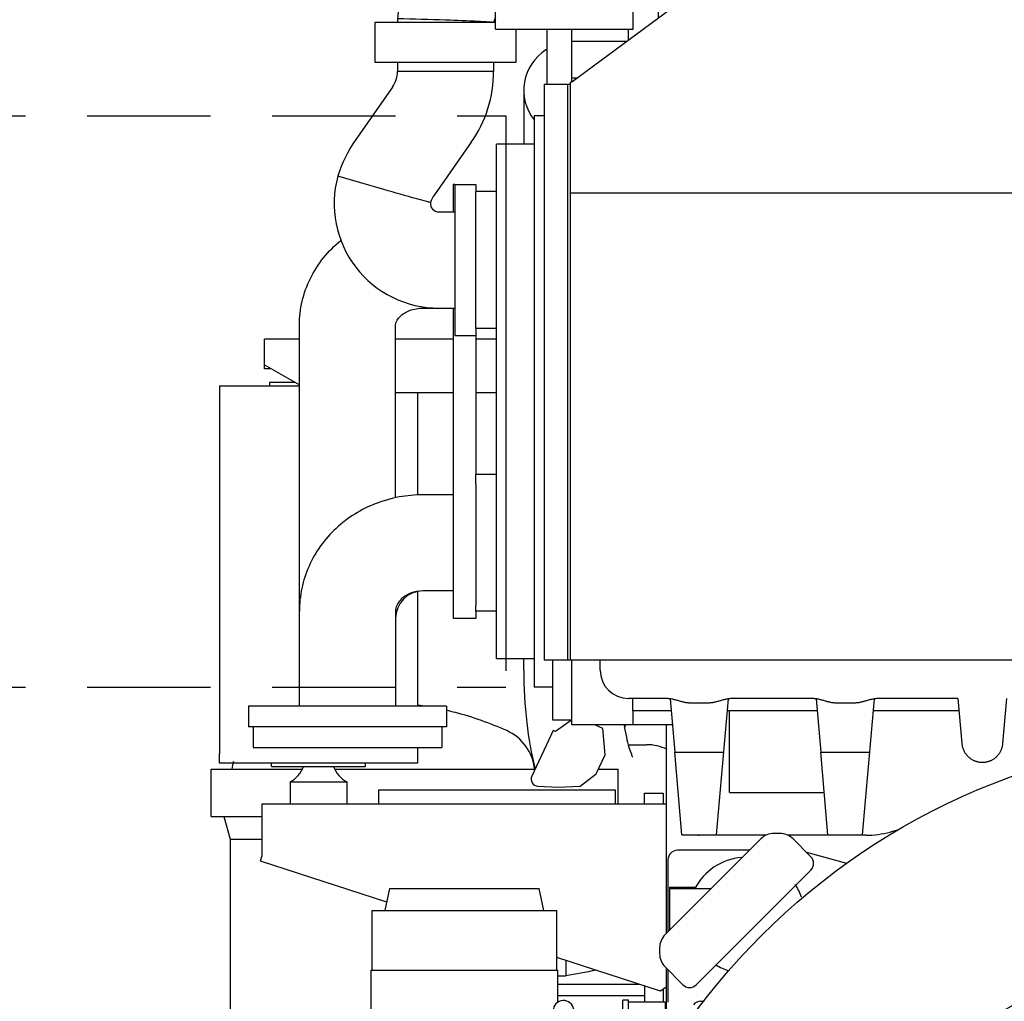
# Model space of a CAD drawing. Header units: millimetres. Extents: x 0 to 1189, y 0 to 841.
# Tile 20 of 77: x 80 to 132, y 622 to 674. Entities that reach past the tile are written whole.
import ezdxf
from ezdxf.enums import TextEntityAlignment as Align

# ---------------------------------------------------------------- set-up
doc = ezdxf.new("R2010")
doc.units = ezdxf.units.MM
doc.header["$LTSCALE"] = 65.395
doc.linetypes.add('PHANTOM', pattern=[0.8, 0.45, -0.05, 0.1, -0.05, 0.1, -0.05])
doc.layers.get('0').update_dxf_attribs({"linetype": 'CONTINUOUS'})
for name, color, linetype in [('0006_994800_79_SIMPLE1_X_PBL181', 7, 'CONTINUOUS'), ('0006_994800_80_SIMPLE1_X_PBL180', 7, 'CONTINUOUS'), ('1907_040000_TLKS_KS_V_ABL149', 7, 'CONTINUOUS'), ('1907_041000_TLKS_KS_V_ABL150', 7, 'CONTINUOUS'), ('1907_042000_TLKS_KS_TL_V_ABL168', 7, 'CONTINUOUS'), ('1907_060000_TLKS_KGS_V_ABL157', 7, 'CONTINUOUS'), ('1907_061000_TLKS_KGS_V_ABL158', 7, 'CONTINUOUS'), ('1907_723600_01_SIMPLE1_T1_X_PBL190', 7, 'CONTINUOUS'), ('1907_723600_01_SIMPLE1_X_ABL189', 7, 'CONTINUOUS'), ('1907_724700_04_SIMPLE1_B_ABL171', 7, 'CONTINUOUS'), ('1907_724700_04_SIMPLE1_T1_B_PBL172', 7, 'CONTINUOUS'), ('1907_728000_20_SIMPLE1_T1_X_PBL146', 7, 'CONTINUOUS'), ('1907_728000_20_SIMPLE1_T1_X_PBL194', 7, 'CONTINUOUS'), ('1907_728000_20_SIMPLE1_X_ABL193', 7, 'CONTINUOUS'), ('1907_731000_02_SIMPLE1_D_ABL615', 7, 'CONTINUOUS'), ('1907_731000_02_SIMPLE1_T1_D_PBL616', 7, 'CONTINUOUS'), ('1907_733000_06_SIMPLE1_A_ABL155', 7, 'CONTINUOUS'), ('1907_733000_06_SIMPLE1_T1_A_PBL162', 7, 'CONTINUOUS'), ('1907_733000_06_SIMPLE1_T2_A_PBL173', 7, 'CONTINUOUS'), ('1907_733000_06_SIMPLE1_T3_A_PBL176', 7, 'CONTINUOUS'), ('1907_733000_06_SIMPLE1_T4_A_PBL156', 7, 'CONTINUOUS'), ('1907_765000_04_SIMPLE1_A_ABL174', 7, 'CONTINUOUS'), ('1907_765000_04_SIMPLE1_T1_A_PBL175', 7, 'CONTINUOUS'), ('1907_833000_32_SIMPLE1_C#AF0_ABL182', 7, 'CONTINUOUS'), ('1907_833000_32_SIMPLE1_T1_C_PBL183', 7, 'CONTINUOUS'), ('1907_833000_32_SIMPLE1_T2_C_PBL187', 7, 'CONTINUOUS'), ('1907_833000_32_SIMPLE1_T3_C_PBL188', 7, 'CONTINUOUS'), ('1907_833000_32_SIMPLE1_T4_C_PBL184', 7, 'CONTINUOUS'), ('1907_833000_32_SIMPLE1_T5_C_PBL614', 7, 'CONTINUOUS'), ('1907_884500_18_SIMPLE1_A#AF0_ABL179', 7, 'CONTINUOUS'), ('1907_884500_18_SIMPLE1_T1_A_PBL185', 7, 'CONTINUOUS'), ('1907_884500_18_SIMPLE1_T2_A_PBL186', 7, 'CONTINUOUS'), ('1937_000000_TLKS_MARKETING_ABL137', 7, 'CONTINUOUS'), ('1937_030000_TLKS_V_ABL138', 7, 'CONTINUOUS'), ('1937_100000_TLKS_V_ABL139', 7, 'CONTINUOUS'), ('1937_111000_12_SIMPLE1_D_ABL147', 7, 'CONTINUOUS'), ('1937_111000_12_SIMPLE1_T1_D_PBL148', 7, 'CONTINUOUS'), ('1937_111200_08_SIMPLE1_T6_X_PBL191', 7, 'CONTINUOUS'), ('1937_111200_08_SIMPLE1_X_ABL153', 7, 'CONTINUOUS'), ('1937_800000_TLKS_V_ABL178', 7, 'CONTINUOUS'), ('right_2_VBL135', 7, 'CONTINUOUS')]:
    doc.layers.add(name, color=color, linetype=linetype)
doc.styles.get("Standard").update_dxf_attribs({"font": 'txt', "width": 0.6})
doc.dimstyles.new('DIMSTYLE_2', dxfattribs={"dimtxt": 3.5, "dimasz": 3.5, "dimexe": 1.8, "dimexo": 0, "dimgap": 0.875, "dimtad": 1, "dimdec": 0, "dimlfac": 20, "dimdsep": 46, "dimtxsty": 'Standard', "dimblk": '_FILLED', "dimblk1": '_FILLED', "dimblk2": '_FILLED', "dimcen": 0.09, "dimadec": 0, "dimazin": 0, "dimtp": 2, "dimtm": 2, "dimtfac": 1, "dimtdec": 0, "dimtofl": 0, "dimtmove": 0, "dimatfit": 3, "dimldrblk": '_FILLED', "dimfxl": 1, "dimtolj": 1, "dimarcsym": 0})
doc.dimstyles.new('DIMSTYLE_4', dxfattribs={"dimtxt": 3.5, "dimasz": 3.5, "dimexe": 1.8, "dimexo": 0, "dimgap": 0.875, "dimtad": 1, "dimlfac": 20, "dimdsep": 46, "dimtxsty": 'Standard', "dimblk": '_FILLED', "dimblk1": '_FILLED', "dimblk2": '_FILLED', "dimcen": 0.09, "dimadec": 0, "dimazin": 0, "dimtp": 0.8, "dimtm": 0.8, "dimtfac": 1, "dimtofl": 0, "dimtmove": 0, "dimatfit": 3, "dimldrblk": '_FILLED', "dimfxl": 1, "dimtolj": 1, "dimarcsym": 0})
doc.dimstyles.new('DIMSTYLE_5', dxfattribs={"dimtxt": 3.5, "dimasz": 3.5, "dimexe": 1.8, "dimexo": 0, "dimgap": 0.875, "dimtad": 1, "dimlfac": 20, "dimdsep": 46, "dimtxsty": 'Standard', "dimblk": '_FILLED', "dimblk1": '_FILLED', "dimblk2": '_FILLED', "dimcen": 0.09, "dimadec": 0, "dimazin": 0, "dimtp": 1.2, "dimtm": 1.2, "dimtfac": 1, "dimtofl": 0, "dimtmove": 0, "dimatfit": 3, "dimldrblk": '_FILLED', "dimfxl": 1, "dimtolj": 1, "dimarcsym": 0})

# ---------------------------------------------------------------- blocks, each defined once
blk = doc.blocks.new('_FILLED')
at = {"color": 0, "linetype": 'ByBlock'}
blk.add_solid([(0, 0), (-1, 0.167), (-1, -0.167)], dxfattribs=at)
blk = doc.blocks.new('*D4')
at = {"color": 2, "linetype": 'Continuous'}
for p, q in [((51.1, 636.85), (34.2, 636.85)), ((36, 636.85), (36, 618.425)), ((36, 600), (36, 618.425)), ((90.677, 600), (34.2, 600))]:
    blk.add_line(p, q, dxfattribs=at)
at = {"color": 2, "linetype": 'Continuous', "xscale": 3.5, "yscale": 3.5, "zscale": 3.5}
for p, rotation in [((36, 636.85), 90), ((36, 600), 270)]:
    blk.add_blockref('_FILLED', p, dxfattribs=dict(at, rotation=rotation))
at = {"color": 2, "linetype": 'Continuous', "width": 0.666667}
blk.add_text('737', height=3.5, rotation=90, dxfattribs=at).set_placement((35.125, 618.425), align=Align.CENTER)
blk = doc.blocks.new('*D6')
at = {"color": 2, "linetype": 'Continuous'}
for p, q in [((46, 663.507), (46, 764.3)), ((145, 676.75), (145, 764.3)), ((46, 762.5), (95.5, 762.5)), ((145, 762.5), (95.5, 762.5))]:
    blk.add_line(p, q, dxfattribs=at)
at = {"color": 2, "linetype": 'Continuous', "xscale": 3.5, "yscale": 3.5, "zscale": 3.5, "rotation": 180}
blk.add_blockref('_FILLED', (46, 762.5), dxfattribs=at)
at = {"color": 2, "linetype": 'Continuous', "xscale": 3.5, "yscale": 3.5, "zscale": 3.5}
blk.add_blockref('_FILLED', (145, 762.5), dxfattribs=at)
at = {"color": 2, "linetype": 'Continuous', "width": 0.636905}
blk.add_text('1980', height=3.5, dxfattribs=at).set_placement((95.5, 763.375), align=Align.CENTER)
blk = doc.blocks.new('*D16')
at = {"color": 2, "linetype": 'Continuous'}
for p, q in [((109.652, 739.194), (235.05, 739.194)), ((233.25, 739.194), (233.25, 634.797)), ((233.25, 530.4), (233.25, 634.797)), ((169.5, 530.4), (235.05, 530.4))]:
    blk.add_line(p, q, dxfattribs=at)
at = {"color": 2, "linetype": 'Continuous', "xscale": 3.5, "yscale": 3.5, "zscale": 3.5}
for p, rotation in [((233.25, 739.194), 90), ((233.25, 530.4), 270)]:
    blk.add_blockref('_FILLED', p, dxfattribs=dict(at, rotation=rotation))
at = {"color": 2, "linetype": 'Continuous', "width": 0.636905}
blk.add_text('4176', height=3.5, rotation=90, dxfattribs=at).set_placement((232.375, 634.797), align=Align.CENTER)
blk = doc.blocks.new('1937_111000_12_SIMPLE1_T1_D_PBL148', base_point=(145.438, 609.174))
at = {"layer": '1937_111000_12_SIMPLE1_T1_D_PBL148', "color": 7, "linetype": 'Continuous'}
for p, q in [((114.5, 636.6), (114.5, 625.535)), ((119.518, 630.553), (114.447, 625.482)), ((120.528, 630.846), (120.225, 630.846)), ((122.18, 629.608), (121.235, 630.553)), ((118.915, 629.95), (115.1, 629.95)), ((124.081, 629.247), (121.963, 629.826)), ((114.6, 629.45), (114.6, 625.635)), ((116.099, 622.82), (122.18, 628.901)), ((114.7, 628), (116.066, 628)), ((114.7, 625.735), (114.7, 628)), ((114.7, 627.926), (116.892, 627.926)), ((114.154, 624.775), (114.154, 624.472)), ((114.447, 623.765), (115.392, 622.82)), ((114.5, 623.712), (114.5, 619.069)), ((114.6, 623.612), (114.6, 621.9)), ((116.344, 621.95), (116.517, 621.95))]:
    blk.add_line(p, q, dxfattribs=at)
for centre, radius, start, end in [((120.225, 629.846), 1, 90, 135), ((120.528, 629.846), 1, 45, 90), ((115.1, 629.45), 0.5, 90, 180), ((118.75, 626.5), 3.075, 94.5896, 152.3639), ((121.826, 629.255), 0.5, 315, 45), ((118.75, 626.5), 3.075, 18.1202, 32.3329), ((115.154, 624.775), 1, 135, 180), ((115.154, 624.472), 1, 180, 225), ((118.75, 626.5), 3.075, 238.4207, 252.3824), ((115.745, 623.174), 0.5, 225, 315), ((116.344, 621.45), 0.5, 90, 142)]:
    blk.add_arc(centre, radius, start, end, dxfattribs=at)
blk = doc.blocks.new('1937_111000_12_SIMPLE1_D_ABL147', base_point=(145.438, 610.849))
at = {"layer": '1937_111000_12_SIMPLE1_T1_D_PBL148'}
blk.add_blockref('1937_111000_12_SIMPLE1_T1_D_PBL148', (145.438, 609.174), dxfattribs=at)
blk = doc.blocks.new('1937_111200_08_SIMPLE1_T6_X_PBL191', base_point=(111.75, 616.644))
at = {"layer": '1937_111200_08_SIMPLE1_T6_X_PBL191', "color": 7, "linetype": 'Continuous'}
for p, q in [((112.5, 622), (112.2, 622)), ((112.2, 619.85), (112.2, 622)), ((112.5, 621.184), (112.5, 622)), ((114.45, 621.9), (112.5, 621.9)), ((114.45, 621.9), (114.45, 618.994)), ((109.05, 613.55), (109.05, 620.724)), ((109.925, 620.875), (109.145, 620.875)), ((109.925, 613.55), (109.925, 620.875)), ((111.99, 619.4), (109.925, 619.4)), ((109.925, 611.288), (109.925, 611.75))]:
    blk.add_line(p, q, dxfattribs=at)
blk = doc.blocks.new('1937_111200_08_SIMPLE1_X_ABL153', base_point=(152.775, 627.812))
at = {"layer": '1937_111200_08_SIMPLE1_T6_X_PBL191'}
blk.add_blockref('1937_111200_08_SIMPLE1_T6_X_PBL191', (111.75, 616.644), dxfattribs=at)
blk = doc.blocks.new('1937_100000_TLKS_V_ABL139', base_point=(145, 613.7))
at = {"layer": '1937_111000_12_SIMPLE1_D_ABL147'}
blk.add_blockref('1937_111000_12_SIMPLE1_D_ABL147', (145.438, 610.849), dxfattribs=at)
at = {"layer": '1937_111200_08_SIMPLE1_X_ABL153'}
blk.add_blockref('1937_111200_08_SIMPLE1_X_ABL153', (152.775, 627.812), dxfattribs=at)
blk = doc.blocks.new('0006_994800_80_SIMPLE1_X_PBL180', base_point=(92.135, 644.823))
at = {"layer": '0006_994800_80_SIMPLE1_X_PBL180', "color": 7, "linetype": 'Continuous'}
for p, q in [((90.815, 654.575), (90.815, 654.57)), ((90.815, 654.575), (93.457, 654.575)), ((90.814, 635.07), (90.814, 635.075)), ((90.815, 635.075), (90.814, 635.075))]:
    blk.add_line(p, q, dxfattribs=at)
blk = doc.blocks.new('0006_994800_79_SIMPLE1_X_PBL181', base_point=(96.064, 644.57))
at = {"layer": '0006_994800_79_SIMPLE1_X_PBL181', "color": 7, "linetype": 'Continuous'}
for p, q in [((90.815, 654.57), (90.815, 635.07)), ((90.815, 654.57), (95.05, 654.57)), ((101.315, 654.232), (101.315, 648.785)), ((101.315, 643.67), (101.315, 637.6)), ((90.814, 634.57), (90.814, 635.07)), ((90.815, 635.07), (90.814, 635.07)), ((101.315, 635.4), (101.315, 634.57)), ((101.315, 634.57), (90.814, 634.57))]:
    blk.add_line(p, q, dxfattribs=at)
blk = doc.blocks.new('1907_884500_18_SIMPLE1_T1_A_PBL185', base_point=(103.741, 628.687))
at = {"layer": '1907_884500_18_SIMPLE1_T1_A_PBL185', "color": 7, "linetype": 'Continuous'}
for p, q in [((93.565, 634.395), (93.565, 634.57)), ((98.565, 634.395), (98.565, 634.57)), ((93.565, 634.395), (98.565, 634.395)), ((94.565, 633.576), (94.565, 632.395)), ((94.565, 633.576), (97.565, 633.576)), ((97.565, 633.576), (97.565, 632.395)), ((93.065, 632.395), (93.065, 629.627)), ((114.5, 632.395), (93.065, 632.395)), ((92.982, 629.373), (93.065, 629.627)), ((99.695, 627.192), (92.982, 629.373)), ((114.2, 622.479), (108.71, 624.263)), ((114.5, 622.697), (114.2, 622.479))]:
    blk.add_line(p, q, dxfattribs=at)
for centre, start, end in [((93.85, 634.895), 298.4339, 340.5293), ((98.279, 634.895), 199.4707, 241.5661)]:
    blk.add_arc(centre, 1.5, start, end, dxfattribs=at)
blk = doc.blocks.new('1907_884500_18_SIMPLE1_T2_A_PBL186', base_point=(99.354, 655.641))
at = {"layer": '1907_884500_18_SIMPLE1_T2_A_PBL186', "color": 7, "linetype": 'Continuous'}
for p, q in [((93.207, 655.482), (93.207, 657.05)), ((95.05, 657.05), (93.207, 657.05)), ((103.2, 657.05), (100.15, 657.05)), ((105.5, 657.05), (104.4, 657.05)), ((93.207, 655.695), (95.05, 654.631)), ((93.507, 655.482), (93.207, 655.482)), ((93.507, 655.521), (93.507, 655.482)), ((93.457, 654.75), (93.457, 654.57)), ((94.843, 654.75), (93.457, 654.75)), ((100.15, 654.232), (103.2, 654.232)), ((104.4, 654.232), (105.5, 654.232))]:
    blk.add_line(p, q, dxfattribs=at)
blk = doc.blocks.new('1907_884500_18_SIMPLE1_A#AF0_ABL179', base_point=(102.657, 639.765))
at = {"layer": '0006_994800_79_SIMPLE1_X_PBL181'}
blk.add_blockref('0006_994800_79_SIMPLE1_X_PBL181', (96.064, 644.57), dxfattribs=at)
at = {"layer": '0006_994800_80_SIMPLE1_X_PBL180'}
blk.add_blockref('0006_994800_80_SIMPLE1_X_PBL180', (92.135, 644.823), dxfattribs=at)
at = {"layer": '1907_884500_18_SIMPLE1_T1_A_PBL185'}
blk.add_blockref('1907_884500_18_SIMPLE1_T1_A_PBL185', (103.741, 628.687), dxfattribs=at)
at = {"layer": '1907_884500_18_SIMPLE1_T2_A_PBL186'}
blk.add_blockref('1907_884500_18_SIMPLE1_T2_A_PBL186', (99.354, 655.641), dxfattribs=at)
blk = doc.blocks.new('1907_833000_32_SIMPLE1_T1_C_PBL183', base_point=(98.375, 650.875))
at = {"layer": '1907_833000_32_SIMPLE1_T1_C_PBL183', "color": 7, "linetype": 'Continuous'}
for p, q in [((103.2, 665.25), (103.2, 663.8)), ((103.3, 665.25), (103.2, 665.25)), ((101.6, 658.7), (102.444, 658.7)), ((103.2, 658.7), (103.2, 642.25)), ((95.05, 637.6), (95.05, 657.786)), ((100.15, 648.646), (100.15, 657.786)), ((104.4, 657.251), (104.4, 649.875)), ((104.4, 649.349), (104.4, 642.939)), ((103.2, 648.8), (101.6, 648.8)), ((103.2, 643.7), (101.6, 643.7)), ((100.15, 642.625), (100.15, 637.6)), ((104.4, 642.625), (104.4, 642.25)), ((104.4, 642.25), (103.2, 642.25)), ((92.35, 637.6), (92.35, 636.5)), ((102.85, 637.6), (92.35, 637.6)), ((102.85, 637.6), (102.85, 636.5)), ((102.85, 636.5), (92.35, 636.5))]:
    blk.add_line(p, q, dxfattribs=at)
blk.add_arc((101.6, 642.25), 1.45, 90, 180, dxfattribs=at)
for points, knots in [([(95.05, 657.786), (95.05, 658.214), (95.15, 659.074), (95.591, 660.296), (96.296, 661.396), (96.914, 662.014), (97.252, 662.289)], [0, 0, 0, 0, 0.24808, 0.496953, 0.747381, 1, 1, 1, 1]), ([(100.15, 657.786), (100.15, 657.972), (100.326, 658.231), (100.626, 658.452), (101.015, 658.641), (101.362, 658.7), (101.6, 658.7)], [0, 0, 0, 0, 0.302199, 0.443462, 0.612324, 1, 1, 1, 1]), ([(101.6, 648.8), (100.759, 648.8), (99.069, 648.493), (97.247, 647.366), (96.143, 646.114), (95.522, 645.035), (95.137, 643.856), (95.05, 643.034), (95.05, 642.625)], [0, 0, 0, 0, 0.2534, 0.504287, 0.62908, 0.753157, 0.876714, 1, 1, 1, 1]), ([(101.6, 643.7), (101.376, 643.7), (100.959, 643.625), (100.475, 643.334), (100.206, 642.978), (100.15, 642.73), (100.15, 642.625)], [0, 0, 0, 0, 0.339689, 0.627096, 0.839472, 1, 1, 1, 1])]:
    blk.add_open_spline(points, degree=3, knots=knots, dxfattribs=at)
blk = doc.blocks.new('1907_833000_32_SIMPLE1_T4_C_PBL184', base_point=(97.6, 635.95))
at = {"layer": '1907_833000_32_SIMPLE1_T4_C_PBL184', "color": 7, "linetype": 'Continuous'}
for p, q in [((92.6, 636.5), (92.6, 635.4)), ((102.6, 636.5), (102.6, 635.4)), ((92.6, 635.4), (102.6, 635.4))]:
    blk.add_line(p, q, dxfattribs=at)
blk = doc.blocks.new('1907_833000_32_SIMPLE1_T2_C_PBL187', base_point=(105.678, 668.576))
at = {"layer": '1907_833000_32_SIMPLE1_T2_C_PBL187', "color": 7, "linetype": 'Continuous'}
for p, q in [((99, 679.9), (99, 679.15)), ((106.05, 679.9), (99, 679.9)), ((103.2, 677), (103.2, 679.9)), ((104.8, 677), (104.8, 679.9)), ((99, 679.15), (103.2, 679.15)), ((102.5, 679.15), (102.5, 678.331)), ((103.2, 677), (104.8, 677)), ((114.1, 674.086), (114.1, 674.5)), ((114.1, 674.45), (114.591, 674.45)), ((99.05, 673.85), (99.05, 671.75)), ((105.45, 673.85), (99.05, 673.85)), ((100.258, 674.048), (100.257, 673.85)), ((106.55, 671.75), (106.55, 673.5)), ((112.5, 672.9), (112.5, 673.5)), ((109.5, 672.85), (112.433, 672.85)), ((99.05, 671.75), (106.55, 671.75)), ((100.251, 671.75), (100.25, 671.254)), ((105.351, 671.75), (105.35, 671.254)), ((102.8, 671.252), (100.25, 671.254)), ((105.35, 671.254), (102.8, 671.252)), ((99.988, 670.418), (98.039, 667.635)), ((104.165, 667.493), (102.217, 664.71)), ((99.536, 664.986), (97.086, 665.698)), ((103.3, 665.251), (103.3, 657.251)), ((103.3, 665.251), (104.4, 665.251)), ((104.4, 665.251), (104.4, 664.875)), ((102.444, 663.8), (103.3, 663.8)), ((102.444, 658.7), (103.3, 658.7)), ((104.4, 657.625), (104.4, 657.251)), ((103.3, 657.251), (104.4, 657.251))]:
    blk.add_line(p, q, dxfattribs=at)
for centre, radius, start, end in [((106.05, 673.75), 5.8, 90, 103.9187), ((106.05, 673.75), 5.8, 119.421, 177.0569), ((92.073, 364.453), 309.703, 88.01361, 88.48555), ((106.05, 673.75), 0.7, 149.1381, 171.7868), ((98.8, 671.25), 1.45, 324.9986, 0.1578), ((98.8, 671.25), 6.55, 324.9986, 0.0352), ((103.814, 663.592), 7.05, 144.9998, 162.6138), ((102.444, 664.25), 5.55, 164.8739, 270), ((102.444, 664.25), 0.45, 173.9036, 270), ((103.814, 663.592), 1.95, 144.9998, 158.7681)]:
    blk.add_arc(centre, radius, start, end, dxfattribs=at)
for points, knots in [([(105.352, 673.85), (105.086, 673.869), (104.238, 673.916), (103.389, 673.949), (102.807, 673.97)], [0, 0, 0, 0, 0.314519, 1, 1, 1, 1]), ([(101.996, 664.298), (101.933, 664.313), (101.691, 664.375), (100.869, 664.601), (100.114, 664.819), (99.536, 664.986)], [0, 0, 0, 0, 0.076558, 0.293632, 1, 1, 1, 1])]:
    blk.add_open_spline(points, degree=3, knots=knots, dxfattribs=at)
blk = doc.blocks.new('1907_833000_32_SIMPLE1_T3_C_PBL188', base_point=(110.754, 653.351))
at = {"layer": '1907_833000_32_SIMPLE1_T3_C_PBL188', "color": 7, "linetype": 'Continuous'}
for p, q in [((108.125, 672.395), (108.2, 672.443)), ((106.954, 670.25), (106.954, 667.4)), ((106.954, 639.501), (106.954, 640.1)), ((112.488, 635.551), (113.454, 635.551))]:
    blk.add_line(p, q, dxfattribs=at)
for centre, start, end in [((109.504, 670.25), 122.7352, 217.9629), ((113.454, 633.001), 64.4619, 90)]:
    blk.add_arc(centre, 2.55, start, end, dxfattribs=at)
for points, knots in [([(106.954, 639.501), (106.954, 638.572), (107.045, 636.808), (107.338, 635.062), (107.554, 634.258)], [0, 0, 0, 0, 0.527479, 1, 1, 1, 1]), ([(112.267, 636.598), (112.303, 636.38), (112.377, 635.982), (112.506, 635.462), (112.626, 635.112), (112.699, 634.94), (112.728, 634.892)], [0, 0, 0, 0, 0.37484, 0.684856, 0.90559, 1, 1, 1, 1])]:
    blk.add_open_spline(points, degree=3, knots=knots, dxfattribs=at)
blk = doc.blocks.new('1907_833000_32_SIMPLE1_T5_C_PBL614', base_point=(112.336, 636.572))
at = {"layer": '1907_833000_32_SIMPLE1_T5_C_PBL614', "color": 7, "linetype": 'Continuous'}
blk.add_arc((111.923, 636.697), 0.45, 326.2941, 347.4602, dxfattribs=at)
blk = doc.blocks.new('1907_833000_32_SIMPLE1_C#AF0_ABL182', base_point=(103.471, 657.079))
at = {"layer": '1907_833000_32_SIMPLE1_T1_C_PBL183'}
blk.add_blockref('1907_833000_32_SIMPLE1_T1_C_PBL183', (98.375, 650.875), dxfattribs=at)
at = {"layer": '1907_833000_32_SIMPLE1_T2_C_PBL187'}
blk.add_blockref('1907_833000_32_SIMPLE1_T2_C_PBL187', (105.678, 668.576), dxfattribs=at)
at = {"layer": '1907_833000_32_SIMPLE1_T3_C_PBL188'}
blk.add_blockref('1907_833000_32_SIMPLE1_T3_C_PBL188', (110.754, 653.351), dxfattribs=at)
at = {"layer": '1907_833000_32_SIMPLE1_T4_C_PBL184'}
blk.add_blockref('1907_833000_32_SIMPLE1_T4_C_PBL184', (97.6, 635.95), dxfattribs=at)
at = {"layer": '1907_833000_32_SIMPLE1_T5_C_PBL614'}
blk.add_blockref('1907_833000_32_SIMPLE1_T5_C_PBL614', (112.336, 636.572), dxfattribs=at)
blk = doc.blocks.new('1937_800000_TLKS_V_ABL178', base_point=(102.703, 651.19))
at = {"layer": '1907_833000_32_SIMPLE1_C#AF0_ABL182'}
blk.add_blockref('1907_833000_32_SIMPLE1_C#AF0_ABL182', (103.471, 657.079), dxfattribs=at)
at = {"layer": '1907_884500_18_SIMPLE1_A#AF0_ABL179'}
blk.add_blockref('1907_884500_18_SIMPLE1_A#AF0_ABL179', (102.657, 639.765), dxfattribs=at)
blk = doc.blocks.new('1937_030000_TLKS_V_ABL138', base_point=(142.548, 629.78))
at = {"layer": '1937_100000_TLKS_V_ABL139'}
blk.add_blockref('1937_100000_TLKS_V_ABL139', (145, 613.7), dxfattribs=at)
at = {"layer": '1937_800000_TLKS_V_ABL178'}
blk.add_blockref('1937_800000_TLKS_V_ABL178', (102.703, 651.19), dxfattribs=at)
blk = doc.blocks.new('1907_733000_06_SIMPLE1_T4_A_PBL156', base_point=(99.5, 595.883))
at = {"layer": '1907_733000_06_SIMPLE1_T4_A_PBL156', "color": 7, "linetype": 'Continuous'}
for p, q in [((98.375, 597.945), (98.375, 597.938)), ((100.625, 597.938), (98.375, 597.938)), ((98.375, 597.938), (98.45, 597.658)), ((100.55, 597.658), (98.45, 597.658)), ((98.45, 597.658), (98.45, 596.337)), ((100.625, 597.938), (100.55, 597.658)), ((100.55, 597.658), (100.55, 596.337)), ((100.625, 597.945), (100.625, 597.938)), ((98.25, 596.048), (98.079, 595.767)), ((100.75, 596.337), (98.25, 596.337)), ((98.25, 596.337), (98.25, 596.048)), ((100.75, 596.048), (98.25, 596.048)), ((100.75, 596.337), (100.75, 596.048)), ((100.75, 596.048), (100.921, 595.767)), ((98.079, 595.767), (97.059, 595.243)), ((100.921, 595.767), (98.079, 595.767)), ((100.921, 595.767), (101.941, 595.243)), ((103.85, 595.155), (95.15, 595.155)), ((97.059, 595.243), (96.757, 595.155)), ((101.941, 595.243), (97.059, 595.243)), ((101.941, 595.243), (102.243, 595.155)), ((103.85, 593.82), (95.15, 593.82))]:
    blk.add_line(p, q, dxfattribs=at)
for centre, start, end in [((95.15, 594.487), 90, 270), ((103.85, 594.487), 270, 90)]:
    blk.add_arc(centre, 0.667, start, end, dxfattribs=at)
blk = doc.blocks.new('1907_733000_06_SIMPLE1_T1_A_PBL162', base_point=(104.795, 609.597))
at = {"layer": '1907_733000_06_SIMPLE1_T1_A_PBL162', "color": 7, "linetype": 'Continuous'}
for p, q in [((112.74, 621.184), (112.49, 621.184)), ((112.49, 615.382), (112.49, 621.184)), ((114.24, 621.25), (112.74, 621.25)), ((112.74, 621.25), (112.74, 615.884)), ((114.24, 621.25), (114.24, 618.638)), ((112.74, 620), (112.49, 620)), ((112.49, 619.85), (111.99, 619.85)), ((111.99, 614.261), (111.99, 619.85)), ((112.74, 619.6), (112.49, 619.6)), ((111.208, 612.296), (109.787, 611.18)), ((95.35, 609.4), (95.35, 611.75)), ((102.088, 611.75), (105.15, 611.75)), ((106.4, 611.75), (108.223, 611.75)), ((108.223, 610.494), (108.223, 611.75)), ((109.8, 611.19), (109.8, 611.75)), ((109.787, 610.93), (109.787, 611.18)), ((108.352, 610.436), (108.352, 610.62)), ((110.726, 610.93), (108.728, 610.93)), ((108.728, 610.446), (108.728, 610.93)), ((110.602, 610.5), (109.24, 610.5)), ((109.24, 610.161), (109.24, 610.5)), ((110.46, 610), (109.488, 610)), ((95.35, 609.4), (97.318, 609.4)), ((96, 609.4), (96, 598.07)), ((104.054, 598.07), (96, 598.07)), ((96.05, 598.07), (96.05, 597.945)), ((102.95, 598.07), (102.95, 597.945)), ((109.084, 598.07), (107.446, 598.07)), ((102.95, 597.945), (96.05, 597.945))]:
    blk.add_line(p, q, dxfattribs=at)
for start, end in [(47.0535, 66.9627), (142.1894, 299.8927)]:
    blk.add_arc((105.75, 604.5), 6.65, start, end, dxfattribs=at)
blk = doc.blocks.new('1907_733000_06_SIMPLE1_T2_A_PBL173', base_point=(104.784, 610.216))
at = {"layer": '1907_733000_06_SIMPLE1_T2_A_PBL173', "color": 7, "linetype": 'Continuous'}
for p, q in [((105.414, 616.361), (108.543, 621.326)), ((106.155, 616.13), (109.177, 620.926)), ((109.177, 620.926), (109.185, 620.954)), ((105.405, 616.331), (105.414, 616.361)), ((105.405, 616.132), (105.405, 616.331)), ((105.776, 616.227), (105.724, 616.227)), ((105.225, 615.953), (106.275, 615.953)), ((105.225, 615.953), (105.225, 614.747)), ((106.155, 616.085), (106.155, 616.147)), ((106.275, 615.953), (106.275, 614.747)), ((105.225, 614.747), (106.275, 614.747)), ((105.225, 614.747), (105.371, 613.75)), ((106.275, 614.747), (106.129, 613.75)), ((105.371, 613.75), (106.129, 613.75)), ((105.405, 612.715), (105.405, 613.75)), ((105.6, 613.75), (105.6, 611.75)), ((105.9, 613.75), (105.9, 611.75)), ((106.155, 612.715), (106.155, 613.927)), ((105.6, 612.715), (105.15, 612.715)), ((105.15, 612.715), (105.15, 609.464)), ((106.4, 612.715), (105.9, 612.715)), ((106.4, 612.715), (106.4, 609.458)), ((98.929, 611.781), (97.318, 611.781)), ((97.318, 610.479), (97.318, 611.781)), ((98.929, 611.93), (102.088, 611.93)), ((98.929, 611.93), (98.929, 608.68)), ((99.172, 612.03), (102.018, 612.03)), ((99.172, 611.93), (99.172, 612.03)), ((102.018, 611.93), (102.018, 612.03)), ((102.088, 611.93), (102.088, 608.68)), ((106.125, 611.75), (105.375, 611.75)), ((105.375, 611.75), (105.375, 606.971)), ((106.125, 611.75), (106.125, 606.971)), ((102.088, 611.483), (102.338, 611.483)), ((102.088, 611.28), (103, 611.28)), ((102.338, 611.483), (102.338, 611.28)), ((102.951, 611.28), (102.951, 610.68)), ((104, 611.455), (103, 611.455)), ((103, 611.455), (103, 609.448)), ((104, 611.455), (104, 609.448)), ((104.75, 611.15), (105.15, 611.15)), ((104.75, 611.15), (104.75, 609.399)), ((106.4, 611.15), (106.75, 611.15)), ((106.75, 611.15), (106.75, 609.399)), ((102.088, 610.68), (103, 610.68)), ((102.088, 610.504), (102.338, 610.504)), ((102.338, 610.68), (102.338, 610.504)), ((104, 610.75), (104.75, 610.75)), ((98.929, 610.479), (97.318, 610.479)), ((98.929, 610.281), (97.318, 610.281)), ((97.318, 608.979), (97.318, 610.281)), ((102.088, 609.984), (102.338, 609.984)), ((102.338, 609.984), (102.338, 609.78)), ((104, 610.469), (103, 610.469)), ((104, 610.05), (104.75, 610.05)), ((102.088, 609.78), (103, 609.78)), ((102.951, 609.78), (102.951, 609.18)), ((104, 609.573), (103, 609.573)), ((104, 609.448), (103, 609.448)), ((103.042, 609.33), (103.042, 609.448)), ((103.475, 609.33), (103.475, 609.448)), ((104, 609.73), (104.741, 609.73)), ((104.741, 609.397), (104.741, 609.73)), ((105.375, 609.589), (105.15, 609.589)), ((106.4, 609.589), (106.125, 609.589)), ((98.929, 608.979), (97.318, 608.979)), ((102.088, 609.18), (103.348, 609.18)), ((102.088, 609.004), (102.338, 609.004)), ((102.338, 609.18), (102.338, 609.004)), ((102.338, 609.03), (103.092, 609.03)), ((102.493, 609.03), (102.493, 609.18)), ((103.475, 609.33), (103.042, 609.33)), ((103.092, 609.08), (103.744, 609.08)), ((103.092, 609.08), (103.092, 609.03)), ((103.103, 609.33), (103.103, 609.18)), ((103.348, 609.18), (103.348, 609.33)), ((98.929, 608.68), (103.006, 608.68)), ((99.172, 608.57), (99.172, 608.68)), ((99.172, 608.57), (102.018, 608.57)), ((102.018, 608.57), (102.018, 608.68)), ((104.95, 608.644), (105.375, 608.644)), ((104.95, 608.644), (104.95, 606.744)), ((106.125, 608.644), (106.55, 608.644)), ((106.55, 608.644), (106.55, 606.744)), ((106.125, 606.971), (105.375, 606.971)), ((104.95, 606.744), (106.55, 606.744)), ((109.277, 604.195), (105.739, 599.5))]:
    blk.add_line(p, q, dxfattribs=at)
for centre, radius, start, end in [((109.058, 621.44), 0.545, 281.5574, 180), ((109.06, 621.44), 0.547, 180.0271, 194.209), ((105.724, 615.635), 0.592, 90, 147.4586), ((105.776, 615.635), 0.592, 32.5414, 90), ((105.75, 604.5), 6.5, 100.7977, 107.1185), ((105.75, 604.5), 6.5, 45.21, 79.2023), ((105.75, 604.5), 6.5, 116.6475, 123.5876), ((105.75, 604.5), 5, 92.4451, 311.2971), ((105.75, 604.5), 5, 38.2555, 84.5135), ((105.75, 604.5), 6.5, 142.0249, 302.0841), ((105.75, 604.5), 4.208, 100.985, 278.4799), ((105.75, 604.5), 4.208, 95.115, 98.9919), ((105.75, 604.5), 4.208, 80.977, 84.8765), ((105.75, 604.5), 4.208, 24.381, 79.0233), ((105.75, 604.5), 2.76, 106.8505, 73.1495), ((105.75, 604.5), 2.5, 108.6629, 71.3371), ((105.75, 604.5), 4.25, 277.9016, 320.6304)]:
    blk.add_arc(centre, radius, start, end, dxfattribs=at)
for points, knots in [([(109.185, 620.954), (109.185, 620.977), (109.161, 621.032), (109.098, 621.107), (109.007, 621.186), (108.898, 621.259), (108.782, 621.316), (108.673, 621.354), (108.566, 621.363), (108.543, 621.326)], [0, 0, 0, 0, 0.085431, 0.210466, 0.366179, 0.535675, 0.699346, 0.838689, 1, 1, 1, 1]), ([(105.414, 616.361), (105.424, 616.378), (105.47, 616.405), (105.595, 616.423), (105.704, 616.408), (105.78, 616.389)], [0, 0, 0, 0, 0.158027, 0.384711, 1, 1, 1, 1]), ([(105.78, 616.389), (105.872, 616.366), (105.998, 616.319), (106.121, 616.227), (106.155, 616.171), (106.155, 616.147)], [0, 0, 0, 0, 0.612495, 0.844913, 1, 1, 1, 1])]:
    blk.add_open_spline(points, degree=3, knots=knots, dxfattribs=at)
blk = doc.blocks.new('1907_733000_06_SIMPLE1_T3_A_PBL176', base_point=(103.103, 619.837))
at = {"layer": '1907_733000_06_SIMPLE1_T3_A_PBL176', "color": 7, "linetype": 'Continuous'}
for p, q in [((99.603, 626.756), (99.85, 627.925)), ((99.85, 627.925), (107.77, 627.925)), ((108.017, 626.756), (107.77, 627.925)), ((98.909, 623.594), (98.909, 626.756)), ((98.909, 626.756), (108.71, 626.756)), ((108.71, 623.594), (108.71, 626.756)), ((98.86, 615.5), (98.86, 623.594)), ((98.86, 623.594), (108.76, 623.594)), ((108.76, 621.894), (108.76, 623.594)), ((108.76, 615.5), (108.76, 620.264)), ((98.86, 615.5), (105.225, 615.5)), ((99.31, 613.55), (99.31, 615.5)), ((108.76, 615.5), (106.275, 615.5)), ((108.31, 613.55), (108.31, 615.5)), ((105.405, 613.55), (97.573, 613.55)), ((97.573, 613.55), (97.573, 613.02)), ((110.047, 613.55), (106.155, 613.55)), ((110.047, 613.55), (110.047, 613.02)), ((99.137, 612.75), (95.01, 612.75)), ((95.01, 612.75), (95.01, 611.75)), ((95.81, 613), (105.405, 613)), ((95.81, 612.75), (95.81, 613)), ((97.449, 611.781), (97.449, 612.75)), ((97.56, 613), (97.56, 612.75)), ((97.573, 613.02), (105.405, 613.02)), ((97.605, 613.02), (97.605, 613)), ((99.137, 612), (99.137, 612.75)), ((105.9, 613.02), (110.047, 613.02)), ((106.155, 613), (111.195, 613)), ((110.015, 613.02), (110.015, 613)), ((110.06, 613), (110.06, 611.75)), ((111.195, 612.286), (111.195, 613)), ((97.318, 611.75), (95.01, 611.75)), ((102.018, 612), (105.15, 612)), ((105.15, 611.75), (102.088, 611.75)), ((106.4, 612), (108.483, 612)), ((110.06, 611.75), (106.4, 611.75)), ((108.483, 611.75), (108.483, 612)), ((110.06, 612), (110.831, 612))]:
    blk.add_line(p, q, dxfattribs=at)
blk = doc.blocks.new('1907_733000_06_SIMPLE1_A_ABL155', base_point=(104.625, 610.873))
at = {"layer": '1907_733000_06_SIMPLE1_T1_A_PBL162'}
blk.add_blockref('1907_733000_06_SIMPLE1_T1_A_PBL162', (104.795, 609.597), dxfattribs=at)
at = {"layer": '1907_733000_06_SIMPLE1_T2_A_PBL173'}
blk.add_blockref('1907_733000_06_SIMPLE1_T2_A_PBL173', (104.784, 610.216), dxfattribs=at)
at = {"layer": '1907_733000_06_SIMPLE1_T3_A_PBL176'}
blk.add_blockref('1907_733000_06_SIMPLE1_T3_A_PBL176', (103.103, 619.837), dxfattribs=at)
at = {"layer": '1907_733000_06_SIMPLE1_T4_A_PBL156'}
blk.add_blockref('1907_733000_06_SIMPLE1_T4_A_PBL156', (99.5, 595.883), dxfattribs=at)
blk = doc.blocks.new('1907_731000_02_SIMPLE1_T1_D_PBL616', base_point=(145, 600))
at = {"layer": '1907_731000_02_SIMPLE1_T1_D_PBL616', "color": 7, "linetype": 'Continuous'}
for radius in [35.975, 24.875]:
    blk.add_circle((145, 600), radius, dxfattribs=at)
blk = doc.blocks.new('1907_731000_02_SIMPLE1_D_ABL615', base_point=(145, 600))
at = {"layer": '1907_731000_02_SIMPLE1_T1_D_PBL616'}
blk.add_blockref('1907_731000_02_SIMPLE1_T1_D_PBL616', (145, 600), dxfattribs=at)
blk = doc.blocks.new('1907_041000_TLKS_KS_V_ABL150', base_point=(137.993, 600))
at = {"layer": '1907_731000_02_SIMPLE1_D_ABL615'}
blk.add_blockref('1907_731000_02_SIMPLE1_D_ABL615', (145, 600), dxfattribs=at)
at = {"layer": '1907_733000_06_SIMPLE1_A_ABL155'}
blk.add_blockref('1907_733000_06_SIMPLE1_A_ABL155', (104.625, 610.873), dxfattribs=at)
blk = doc.blocks.new('1907_724700_04_SIMPLE1_T1_B_PBL172', base_point=(138.5, 681.281))
at = {"layer": '1907_724700_04_SIMPLE1_T1_B_PBL172', "color": 7, "linetype": 'Continuous'}
for p, q in [((119.513, 678.097), (109.503, 670.679)), ((108.025, 670.577), (108.025, 640.04)), ((108.025, 670.577), (109.425, 670.577)), ((109.275, 670.577), (109.275, 640.04)), ((109.425, 640.04), (109.425, 670.679)), ((109.503, 670.679), (109.425, 670.679)), ((167.575, 664.798), (109.425, 664.798)), ((168.975, 640.04), (108.025, 640.04))]:
    blk.add_line(p, q, dxfattribs=at)
blk = doc.blocks.new('1907_724700_04_SIMPLE1_B_ABL171', base_point=(138.5, 681.281))
at = {"layer": '1907_724700_04_SIMPLE1_T1_B_PBL172'}
blk.add_blockref('1907_724700_04_SIMPLE1_T1_B_PBL172', (138.5, 681.281), dxfattribs=at)
blk = doc.blocks.new('1907_723600_01_SIMPLE1_T1_X_PBL190', base_point=(142.9, 645.671))
at = {"layer": '1907_723600_01_SIMPLE1_T1_X_PBL190', "color": 7, "linetype": 'Continuous'}
for p, q in [((105.45, 673.5), (105.45, 674.5)), ((112.75, 673.5), (112.75, 674.5)), ((105.45, 673.5), (112.75, 673.5)), ((108.2, 670.577), (108.2, 673.5)), ((109.5, 670.679), (109.5, 673.5)), ((110.3, 672.85), (112.433, 672.85)), ((109.801, 670.9), (109.5, 670.9)), ((109.5, 636.6), (109.5, 640.04)), ((111, 639.5), (111, 640.04)), ((114.46, 638), (112.5, 638)), ((112.732, 637.35), (112.732, 638)), ((114.709, 637.981), (114.956, 635.157)), ((116.741, 637.758), (115.776, 637.758)), ((117.176, 630.763), (117.807, 637.981)), ((122.193, 638), (118.057, 638)), ((122.451, 637.979), (122.698, 635.157)), ((124.491, 637.758), (123.509, 637.758)), ((124.918, 630.763), (125.549, 637.979)), ((129.806, 638), (125.807, 638)), ((129.98, 637.991), (129.806, 638)), ((129.98, 637.991), (130.188, 635.614)), ((132.362, 635.614), (132.57, 637.991)), ((114.765, 637.35), (112.732, 637.35)), ((112.75, 636.6), (112.75, 637.35)), ((122.506, 637.35), (117.752, 637.35)), ((117.865, 633.018), (117.865, 637.35)), ((130.036, 637.35), (125.494, 637.35)), ((114.83, 636.6), (109.5, 636.6)), ((115.341, 630.763), (114.956, 635.157)), ((114.956, 635.157), (117.56, 635.157)), ((122.698, 635.157), (125.302, 635.157)), ((123.083, 630.763), (122.698, 635.157)), ((117.865, 633.018), (122.885, 633.018)), ((126.822, 631.037), (126.386, 630.92)), ((115.341, 630.763), (117.176, 630.763)), ((119.8, 630.75), (116.258, 630.75)), ((125.092, 630.75), (120.953, 630.75)), ((123.083, 630.763), (124.918, 630.763))]:
    blk.add_line(p, q, dxfattribs=at)
for centre, radius, start, end in [((112.5, 639.5), 1.5, 180, 270), ((125.092, 635.75), 5, 270, 285), ((116.258, 631.741), 0.991, 260.7452, 270)]:
    blk.add_arc(centre, radius, start, end, dxfattribs=at)
for points, knots in [([(115.776, 637.758), (115.755, 637.758), (115.712, 637.759), (115.647, 637.764), (115.581, 637.772), (115.514, 637.784), (115.444, 637.799), (115.37, 637.817), (115.294, 637.838), (115.213, 637.861), (115.128, 637.885), (115.039, 637.91), (114.947, 637.934), (114.851, 637.956), (114.754, 637.975), (114.654, 637.989), (114.556, 637.998), (114.491, 638), (114.46, 638)], [0, 0, 0, 0, 0.0475, 0.095492, 0.144773, 0.195797, 0.249065, 0.305013, 0.36402, 0.426407, 0.492456, 0.561518, 0.632699, 0.705588, 0.779985, 0.855195, 0.929368, 1, 1, 1, 1]), ([(118.057, 638), (118.025, 638), (117.96, 637.998), (117.861, 637.989), (117.761, 637.974), (117.662, 637.955), (117.567, 637.933), (117.474, 637.909), (117.385, 637.884), (117.3, 637.86), (117.219, 637.837), (117.143, 637.817), (117.071, 637.799), (117.001, 637.784), (116.934, 637.772), (116.868, 637.764), (116.804, 637.759), (116.762, 637.758), (116.741, 637.758)], [0, 0, 0, 0, 0.071109, 0.145864, 0.221658, 0.296572, 0.369877, 0.441326, 0.510455, 0.576364, 0.63851, 0.697206, 0.7528, 0.805694, 0.856336, 0.905239, 0.952859, 1, 1, 1, 1]), ([(123.509, 637.758), (123.488, 637.758), (123.445, 637.759), (123.381, 637.764), (123.315, 637.772), (123.247, 637.784), (123.177, 637.799), (123.104, 637.817), (123.027, 637.838), (122.947, 637.861), (122.862, 637.885), (122.773, 637.91), (122.68, 637.934), (122.585, 637.956), (122.487, 637.975), (122.388, 637.989), (122.29, 637.998), (122.225, 638), (122.193, 638)], [0, 0, 0, 0, 0.0475, 0.095492, 0.144773, 0.195797, 0.249064, 0.305013, 0.36402, 0.426407, 0.492456, 0.561518, 0.632699, 0.705588, 0.779985, 0.855195, 0.929368, 1, 1, 1, 1]), ([(125.807, 638), (125.775, 638), (125.71, 637.998), (125.611, 637.989), (125.511, 637.974), (125.412, 637.955), (125.317, 637.933), (125.224, 637.909), (125.135, 637.884), (125.05, 637.86), (124.969, 637.837), (124.893, 637.817), (124.821, 637.799), (124.751, 637.784), (124.684, 637.772), (124.618, 637.764), (124.554, 637.759), (124.512, 637.758), (124.491, 637.758)], [0, 0, 0, 0, 0.071109, 0.145864, 0.221657, 0.296572, 0.369877, 0.441326, 0.510455, 0.576365, 0.63851, 0.697206, 0.7528, 0.805694, 0.856336, 0.905239, 0.952859, 1, 1, 1, 1]), ([(130.188, 635.614), (130.19, 635.591), (130.195, 635.546), (130.208, 635.478), (130.225, 635.41), (130.246, 635.344), (130.271, 635.28), (130.3, 635.217), (130.333, 635.156), (130.37, 635.097), (130.41, 635.041), (130.454, 634.988), (130.501, 634.937), (130.551, 634.89), (130.604, 634.846), (130.66, 634.805), (130.718, 634.768), (130.778, 634.735), (130.84, 634.705), (130.904, 634.68), (130.97, 634.659), (131.036, 634.641), (131.104, 634.628), (131.172, 634.62), (131.241, 634.615), (131.309, 634.615), (131.378, 634.62), (131.446, 634.628), (131.514, 634.641), (131.58, 634.659), (131.646, 634.68), (131.71, 634.705), (131.772, 634.735), (131.832, 634.768), (131.89, 634.805), (131.946, 634.846), (131.999, 634.89), (132.049, 634.937), (132.096, 634.988), (132.14, 635.041), (132.18, 635.098), (132.217, 635.156), (132.25, 635.217), (132.279, 635.28), (132.304, 635.344), (132.325, 635.41), (132.342, 635.478), (132.355, 635.546), (132.36, 635.591), (132.362, 635.614)], [0, 0, 0, 0, 0.021267, 0.042607, 0.06399, 0.085383, 0.106756, 0.128099, 0.149429, 0.170757, 0.192078, 0.213386, 0.234679, 0.25596, 0.27723, 0.298488, 0.319734, 0.34097, 0.362196, 0.383413, 0.404622, 0.425825, 0.447023, 0.468217, 0.489408, 0.510599, 0.531791, 0.552985, 0.574182, 0.595385, 0.616594, 0.637811, 0.659037, 0.680273, 0.70152, 0.722778, 0.744048, 0.765328, 0.786621, 0.807929, 0.829251, 0.850579, 0.871908, 0.893252, 0.914626, 0.936018, 0.9574, 0.978737, 1, 1, 1, 1])]:
    blk.add_open_spline(points, degree=3, knots=knots, dxfattribs=at)
blk = doc.blocks.new('1907_723600_01_SIMPLE1_X_ABL189', base_point=(142.9, 645.671))
at = {"layer": '1907_723600_01_SIMPLE1_T1_X_PBL190'}
blk.add_blockref('1907_723600_01_SIMPLE1_T1_X_PBL190', (142.9, 645.671), dxfattribs=at)
blk = doc.blocks.new('1907_728000_20_SIMPLE1_T1_X_PBL194', base_point=(106.95, 652.875))
at = {"layer": '1907_728000_20_SIMPLE1_T1_X_PBL194', "color": 7, "linetype": 'Continuous'}
for p, q in [((107.5, 668.9), (107.5, 638.6)), ((108.025, 668.9), (107.5, 668.9)), ((105.5, 640.1), (105.5, 667.4)), ((107.5, 667.4), (105.5, 667.4)), ((104.4, 657.625), (104.4, 664.875)), ((105.5, 664.875), (104.4, 664.875)), ((105.5, 657.625), (104.4, 657.625)), ((104.4, 649.349), (104.4, 649.875)), ((105.5, 649.875), (104.4, 649.875)), ((104.4, 642.625), (104.4, 642.939)), ((105.5, 642.625), (104.4, 642.625)), ((107.5, 640.1), (105.5, 640.1)), ((108.5, 636.85), (108.5, 640.04)), ((108.5, 638.6), (107.5, 638.6)), ((109.5, 636.85), (108.5, 636.85))]:
    blk.add_line(p, q, dxfattribs=at)
blk = doc.blocks.new('1907_728000_20_SIMPLE1_X_ABL193', base_point=(106.95, 652.875))
at = {"layer": '1907_728000_20_SIMPLE1_T1_X_PBL194'}
blk.add_blockref('1907_728000_20_SIMPLE1_T1_X_PBL194', (106.95, 652.875), dxfattribs=at)
blk = doc.blocks.new('1907_042000_TLKS_KS_TL_V_ABL168', base_point=(127.244, 681.077))
at = {"layer": '1907_723600_01_SIMPLE1_X_ABL189'}
blk.add_blockref('1907_723600_01_SIMPLE1_X_ABL189', (142.9, 645.671), dxfattribs=at)
at = {"layer": '1907_724700_04_SIMPLE1_B_ABL171'}
blk.add_blockref('1907_724700_04_SIMPLE1_B_ABL171', (138.5, 681.281), dxfattribs=at)
at = {"layer": '1907_728000_20_SIMPLE1_X_ABL193'}
blk.add_blockref('1907_728000_20_SIMPLE1_X_ABL193', (106.95, 652.875), dxfattribs=at)
blk = doc.blocks.new('1907_040000_TLKS_KS_V_ABL149', base_point=(133.244, 644.664))
at = {"layer": '1907_041000_TLKS_KS_V_ABL150'}
blk.add_blockref('1907_041000_TLKS_KS_V_ABL150', (137.993, 600), dxfattribs=at)
at = {"layer": '1907_042000_TLKS_KS_TL_V_ABL168'}
blk.add_blockref('1907_042000_TLKS_KS_TL_V_ABL168', (127.244, 681.077), dxfattribs=at)
blk = doc.blocks.new('1907_765000_04_SIMPLE1_T1_A_PBL175', base_point=(102.362, 622.445))
at = {"layer": '1907_765000_04_SIMPLE1_T1_A_PBL175', "color": 7, "linetype": 'Continuous'}
for p, q in [((109.487, 636.85), (108.631, 636.25)), ((111.144, 636.4), (110.715, 636.6)), ((108.509, 636.305), (107.38, 633.883)), ((108.631, 636.25), (108.509, 636.305)), ((111.264, 635.02), (111.144, 636.4)), ((110.795, 634.013), (111.264, 635.02)), ((90.375, 631.75), (90.375, 634.25)), ((90.375, 634.25), (95.2, 634.25)), ((96.93, 634.25), (107.551, 634.25)), ((109.938, 633.355), (110.795, 634.013)), ((110.905, 634.25), (111.95, 634.25)), ((111.95, 632.395), (111.95, 634.25)), ((99.25, 633.15), (99.25, 632.395)), ((99.25, 633.15), (111.8, 633.15)), ((107.702, 633.35), (108.771, 633.3)), ((108.771, 633.3), (109.938, 633.355)), ((111.8, 633.15), (111.8, 632.395)), ((113.35, 632.395), (113.35, 632.98)), ((113.35, 632.98), (114.35, 632.98)), ((114.35, 632.98), (114.35, 632.395)), ((90.375, 631.75), (93.065, 631.75)), ((91.05, 631.75), (91.375, 630.537)), ((91.375, 630.537), (91.375, 621.377)), ((91.375, 630.537), (93.065, 630.537)), ((109.175, 624.112), (109.175, 623.285)), ((108.76, 623.285), (109.175, 623.285)), ((108.76, 622.85), (113.059, 622.85)), ((113.35, 622.755), (113.35, 621.9)), ((114.35, 622.588), (114.35, 621.9)), ((108.76, 622.25), (113.35, 622.25)), ((91.435, 621.036), (91.964, 619.58)), ((92, 619.375), (92, 609.4)), ((99.31, 614.35), (99.2, 614.35)), ((99.31, 614.25), (99.3, 614.25)), ((93.5, 607.9), (94.25, 607.9)), ((94.25, 608.211), (94.25, 607.25)), ((95.731, 607.9), (96, 607.9)), ((95.75, 607.9), (95.75, 607.25)), ((95.75, 607.25), (94.25, 607.25))]:
    blk.add_line(p, q, dxfattribs=at)
for centre, radius, start, end in [((99.5, 622.757), 14.993, 81.9955, 83.0461), ((99.5, 622.757), 14.993, 75.1999, 77.0852), ((98.757, 619.947), 17.9, 65.9738, 75.1999), ((105.017, 633.99), 2.525, 5.9197, 65.9738), ((93.983, 633.99), 2.525, 164.5747, 174.0803), ((107.72, 633.725), 0.375, 155, 267.3), ((92.375, 621.377), 1, 180, 199.9645), ((91.4, 619.375), 0.6, 0, 19.9645), ((99.2, 613.55), 0.8, 90, 180), ((99.3, 613.45), 0.8, 90, 172.7926), ((93.5, 609.4), 1.5, 180, 270)]:
    blk.add_arc(centre, radius, start, end, dxfattribs=at)
blk.add_open_spline([(110.783, 623.59), (110.247, 623.488), (109.711, 623.386), (109.175, 623.285)], degree=3, dxfattribs=at)
blk.add_open_spline([(95.731, 607.9), (95.691, 607.9), (95.584, 607.935), (95.4, 608.009), (95.17, 608.124), (94.924, 608.251), (94.715, 608.347), (94.551, 608.391), (94.423, 608.402), (94.287, 608.353), (94.25, 608.254), (94.25, 608.211)], degree=3, knots=[0, 0, 0, 0, 0.070876, 0.197515, 0.357061, 0.528466, 0.693928, 0.767479, 0.830464, 0.923967, 1, 1, 1, 1], dxfattribs=at)
blk = doc.blocks.new('1907_765000_04_SIMPLE1_A_ABL174', base_point=(102.362, 622.445))
at = {"layer": '1907_765000_04_SIMPLE1_T1_A_PBL175'}
blk.add_blockref('1907_765000_04_SIMPLE1_T1_A_PBL175', (102.362, 622.445), dxfattribs=at)
blk = doc.blocks.new('1907_061000_TLKS_KGS_V_ABL158', base_point=(136.088, 644.501))
at = {"layer": '1907_765000_04_SIMPLE1_A_ABL174'}
blk.add_blockref('1907_765000_04_SIMPLE1_A_ABL174', (102.362, 622.445), dxfattribs=at)
blk = doc.blocks.new('1907_060000_TLKS_KGS_V_ABL157', base_point=(136.088, 644.501))
at = {"layer": '1907_061000_TLKS_KGS_V_ABL158'}
blk.add_blockref('1907_061000_TLKS_KGS_V_ABL158', (136.088, 644.501), dxfattribs=at)
blk = doc.blocks.new('1937_000000_TLKS_MARKETING_ABL137', base_point=(133.656, 644.664))
at = {"layer": '1907_040000_TLKS_KS_V_ABL149'}
blk.add_blockref('1907_040000_TLKS_KS_V_ABL149', (133.244, 644.664), dxfattribs=at)
at = {"layer": '1907_060000_TLKS_KGS_V_ABL157'}
blk.add_blockref('1907_060000_TLKS_KGS_V_ABL157', (136.088, 644.501), dxfattribs=at)
at = {"layer": '1937_030000_TLKS_V_ABL138'}
blk.add_blockref('1937_030000_TLKS_V_ABL138', (142.548, 629.78), dxfattribs=at)
blk = doc.blocks.new('1907_728000_20_SIMPLE1_T1_X_PBL146', base_point=(76, 653.75))
at = {"layer": '1907_728000_20_SIMPLE1_T1_X_PBL146', "color": 8, "linetype": 'PHANTOM'}
for p, q in [((51.1, 668.9), (106, 668.9)), ((106, 668.9), (106, 638.6)), ((51.1, 638.6), (106, 638.6))]:
    blk.add_line(p, q, dxfattribs=at)
blk = doc.blocks.new('RIGHT_2_VBL135', base_point=(116.75, 662.013))
at = {"layer": '1907_728000_20_SIMPLE1_T1_X_PBL146'}
blk.add_blockref('1907_728000_20_SIMPLE1_T1_X_PBL146', (76, 653.75), dxfattribs=at)
at = {"layer": '1937_000000_TLKS_MARKETING_ABL137'}
blk.add_blockref('1937_000000_TLKS_MARKETING_ABL137', (133.656, 644.664), dxfattribs=at)

msp = doc.modelspace()

# ---------------------------------------------------------------- block references
at = {"layer": 'right_2_VBL135'}
msp.add_blockref('RIGHT_2_VBL135', (116.75, 662.0125), dxfattribs=at)

# ---------------------------------------------------------------- dimensions: what is measured, and where the dimension line sits
at = {"color": 2, "linetype": 'Continuous'}
dim = msp.add_linear_dim(base=(145, 762.5), p1=(46, 663.50673), p2=(145, 676.75), dimstyle='DIMSTYLE_5', dxfattribs=at)
dim.commit()
dim.dimension.update_dxf_attribs({"geometry": '*D6', "text_midpoint": (95.16667, 762.5), "dimtype": 160})
for base, p1, p2, dimstyle, picture, middle in [((233.25, 739.1937), (169.5, 530.4), (109.65166, 739.1937), 'DIMSTYLE_2', '*D16', (233.25, 634.46352)), ((36, 636.85), (90.67716, 600), (51.1, 636.85), 'DIMSTYLE_4', '*D4', (36, 618.09167))]:
    dim = msp.add_linear_dim(base=base, p1=p1, p2=p2, angle=90, dimstyle=dimstyle, dxfattribs=at)
    dim.commit()
    dim.dimension.update_dxf_attribs({"geometry": picture, "text_midpoint": middle, "dimtype": 160})

doc.saveas('drawing.dxf')
